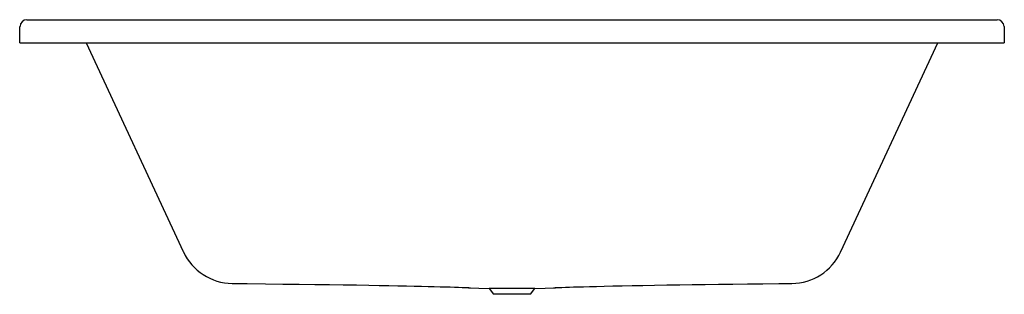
# Model space of a CAD drawing. Header units: millimetres. Extents: x 4436.55 to 4438.25, y 2997.71 to 2998.19.
import ezdxf

# ---------------------------------------------------------------- set-up
doc = ezdxf.new("R2010")
doc.units = ezdxf.units.MM
doc.layers.add('SANINDUSA', color=3, linetype='Continuous')

msp = doc.modelspace()

# ---------------------------------------------------------------- linework, layer by layer
at = {"layer": 'SANINDUSA'}
for p, q in [((4436.5614, 2998.187), (4438.2378, 2998.187)), ((4436.5489, 2998.147), (4436.5494, 2998.1753)), ((4438.2498, 2998.1753), (4438.2503, 2998.147)), ((4436.5489, 2998.147), (4436.5609, 2998.147)), ((4436.5609, 2998.147), (4438.2383, 2998.147)), ((4436.6638, 2998.147), (4436.8316, 2997.7873)), ((4437.9676, 2997.7873), (4438.1353, 2998.147)), ((4438.2383, 2998.147), (4438.2503, 2998.147)), ((4437.3245, 2997.7249), (4437.3603, 2997.7237)), ((4437.4388, 2997.7237), (4437.4746, 2997.7249)), ((4437.3603, 2997.7237), (4437.3675, 2997.7136)), ((4437.4388, 2997.7237), (4437.3603, 2997.7237)), ((4437.4316, 2997.7136), (4437.3675, 2997.7136)), ((4437.4316, 2997.7136), (4437.4388, 2997.7237))]:
    msp.add_line(p, q, dxfattribs=at)
at = {"layer": 'SANINDUSA', "flags": 128}
for points in [[(4436.8316, 2997.7873), (4436.8318, 2997.7868)], [(4437.9671, 2997.7863), (4437.9672, 2997.7865), (4437.9674, 2997.7869), (4437.9676, 2997.7873)], [(4436.9159, 2997.7324), (4436.9421, 2997.7321), (4436.9734, 2997.7317), (4437.0033, 2997.7313), (4437.0318, 2997.731), (4437.0589, 2997.7307), (4437.0842, 2997.7303), (4437.1081, 2997.73), (4437.1307, 2997.7297), (4437.152, 2997.7293), (4437.1699, 2997.729), (4437.1867, 2997.7287), (4437.2024, 2997.7284), (4437.2171, 2997.7281), (4437.2307, 2997.7278), (4437.2433, 2997.7275), (4437.2547, 2997.7272), (4437.2651, 2997.727), (4437.2757, 2997.7267), (4437.2849, 2997.7264), (4437.2928, 2997.7262), (4437.3002, 2997.726), (4437.307, 2997.7257), (4437.3134, 2997.7255), (4437.3193, 2997.7253), (4437.3247, 2997.725), (4437.3278, 2997.7249)], [(4437.4712, 2997.7249), (4437.4743, 2997.725), (4437.4797, 2997.7253), (4437.4855, 2997.7255), (4437.4919, 2997.7257), (4437.4987, 2997.7259), (4437.5061, 2997.7262), (4437.514, 2997.7264), (4437.5232, 2997.7267), (4437.5337, 2997.7269), (4437.5457, 2997.7272), (4437.559, 2997.7276), (4437.5737, 2997.7279), (4437.5898, 2997.7282), (4437.6073, 2997.7286), (4437.6259, 2997.7289), (4437.6457, 2997.7293), (4437.6669, 2997.7296), (4437.6895, 2997.7299), (4437.7107, 2997.7302), (4437.7331, 2997.7305), (4437.7564, 2997.7308), (4437.7809, 2997.7311), (4437.8064, 2997.7314), (4437.833, 2997.7317), (4437.8606, 2997.7321), (4437.8832, 2997.7323)]]:
    msp.add_lwpolyline(points, dxfattribs=at)
at = {"layer": 'SANINDUSA'}
for centre, radius, start, end in [((4436.5614, 2998.175), 0.012, 90, 179), ((4438.2378, 2998.175), 0.012, 1, 90), ((4436.9173, 2997.8267), 0.0944, 205.0583, 269.1834), ((4437.8827, 2997.8254), 0.0931, 270.3662, 335.184)]:
    msp.add_arc(centre, radius, start, end, dxfattribs=at)

doc.saveas('drawing.dxf')
